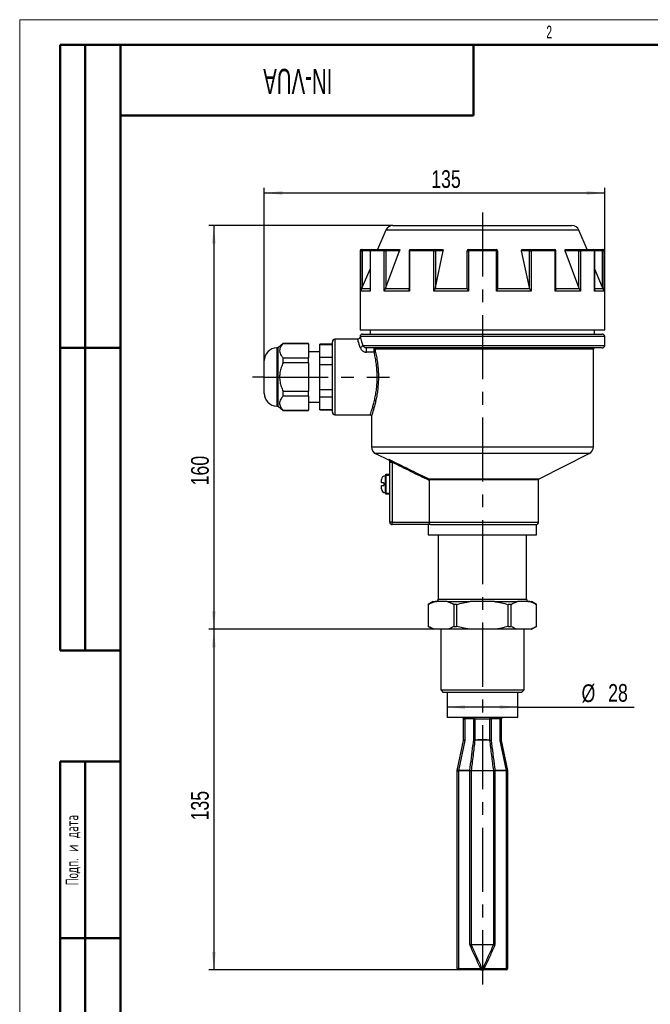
# Model space of a CAD drawing. Header units: millimetres. Extents: x 0 to 420, y 0 to 297.
# Tile 2 of 7: x 0 to 125, y 102 to 297. Entities that reach past the tile are written whole.
import ezdxf

# ---------------------------------------------------------------- set-up
doc = ezdxf.new("R2010")
doc.units = ezdxf.units.MM
doc.linetypes.add('CENTERX2', pattern=[20.32, 12.7, -2.54, 2.54, -2.54])
doc.layers.add('ОСЕВЫЕ', color=7, linetype='Continuous')
doc.layers.add('ОСНОВНОЙ', color=7, linetype='Continuous', lineweight=25)
doc.styles.add('SLDTEXTSTYLE0', font='TXT', dxfattribs={"width": 0.605, "bigfont": 'bigfont'})
doc.styles.add('SLDTEXTSTYLE1', font='TXT', dxfattribs={"width": 0.605})
doc.styles.add('SLDTEXTSTYLE4', font='TXT', dxfattribs={"width": 0.75})
doc.dimstyles.new('SLDDIMSTYLE0', dxfattribs={"dimtxt": 3.5, "dimasz": 3.556, "dimexe": 0, "dimexo": 0.0625, "dimgap": 0.875, "dimtad": 1, "dimdec": 0, "dimlfac": 2, "dimrnd": 1e-09, "dimzin": 12, "dimdsep": 46, "dimtxsty": 'SLDTEXTSTYLE4', "dimsah": 1, "dimcen": 0.09, "dimadec": 0, "dimazin": 3, "dimtfac": 1, "dimtdec": 0, "dimtofl": 0, "dimtmove": 0, "dimatfit": 3, "dimfxl": 0, "dimfrac": 2, "dimtolj": 1, "dimtzin": 12, "dimarcsym": 0})

# ---------------------------------------------------------------- blocks, each defined once
blk = doc.blocks.new('_D_1')
at = {"layer": 'ОСЕВЫЕ'}
for p, q in [((48.49, 229.44), (48.49, 263.66)), ((115.99, 251.19), (115.99, 263.66)), ((48.49, 262.66), (115.99, 262.66))]:
    blk.add_line(p, q, dxfattribs=at)
for points in [[(48.49, 262.66), (52.04, 262.28), (52.04, 263.04)], [(115.99, 262.66), (112.43, 263.04), (112.43, 262.28)]]:
    blk.add_solid(points, dxfattribs=at)
at = {"layer": 'ОСЕВЫЕ', "insert": (81.59, 267.17), "char_height": 3.5, "attachment_point": 1, "style": 'SLDTEXTSTYLE4'}
blk.add_mtext('135', dxfattribs=at)
blk = doc.blocks.new('_D_2')
at = {"layer": 'ОСЕВЫЕ'}
for p, q in [((73.98, 256.19), (37.49, 256.19)), ((38.49, 256.19), (38.49, 176.19)), ((83.49, 176.19), (37.49, 176.19))]:
    blk.add_line(p, q, dxfattribs=at)
for points in [[(38.49, 256.19), (38.11, 252.64), (38.87, 252.64)], [(38.49, 176.19), (38.87, 179.75), (38.11, 179.75)]]:
    blk.add_solid(points, dxfattribs=at)
at = {"layer": 'ОСЕВЫЕ', "insert": (33.98, 204.71), "char_height": 3.5, "attachment_point": 1, "rotation": 90, "style": 'SLDTEXTSTYLE4'}
blk.add_mtext('160', dxfattribs=at)
blk = doc.blocks.new('_D_3')
at = {"layer": 'ОСЕВЫЕ'}
for p, q in [((83.49, 176.19), (37.49, 176.19)), ((38.49, 176.19), (38.49, 108.69)), ((86.99, 108.69), (37.49, 108.69))]:
    blk.add_line(p, q, dxfattribs=at)
for points in [[(38.49, 176.19), (38.11, 172.64), (38.87, 172.64)], [(38.49, 108.69), (38.87, 112.25), (38.11, 112.25)]]:
    blk.add_solid(points, dxfattribs=at)
at = {"layer": 'ОСЕВЫЕ', "insert": (33.98, 138.31), "char_height": 3.5, "attachment_point": 1, "rotation": 90, "style": 'SLDTEXTSTYLE4'}
blk.add_mtext('135', dxfattribs=at)
blk = doc.blocks.new('_D_4')
at = {"layer": 'ОСЕВЫЕ'}
for q in [(84.74, 160.77), (121.85, 160.77)]:
    blk.add_line((98.74, 160.77), q, dxfattribs=at)
for points in [[(84.74, 160.77), (88.29, 160.39), (88.29, 161.15)], [(98.74, 160.77), (95.18, 161.15), (95.18, 160.39)]]:
    blk.add_solid(points, dxfattribs=at)
at = {"layer": 'ОСЕВЫЕ', "char_height": 3.5, "attachment_point": 1, "style": 'SLDTEXTSTYLE4'}
for s, insert in [('%%c', (111.4, 165.28)), ('28', (116.67, 165.34))]:
    blk.add_mtext(s, dxfattribs=dict(at, insert=insert))

msp = doc.modelspace()

# ---------------------------------------------------------------- linework, layer by layer
at = {"color": 7, "linetype": 'Continuous', "lineweight": 18}
for q in [(420, 297), (0, 0)]:
    msp.add_line((0, 297), q, dxfattribs=at)
at = {"color": 7, "linetype": 'Continuous', "lineweight": 50}
for p, q in [((8, 172), (8, 292)), ((20, 292), (8, 292)), ((8, 172), (8, 292)), ((13, 172), (13, 292)), ((13, 172), (13, 292)), ((20, 292), (20, 5)), ((415, 292), (20, 292)), ((20, 292), (20, 5)), ((90, 278), (90, 292)), ((20, 278), (90, 278)), ((8, 232), (20, 232)), ((8, 172), (20, 172)), ((8, 5), (8, 150)), ((8, 150), (20, 150)), ((13, 5), (13, 150)), ((20, 115), (8, 115))]:
    msp.add_line(p, q, dxfattribs=at)
at = {"color": 7, "linetype": 'Continuous', "lineweight": 25}
for p, q in [((73.98, 256.19), (109.5, 256.19)), ((72.6, 255.29), (70.94, 251.44)), ((112.54, 251.44), (110.88, 255.29)), ((67.49, 251.19), (67.49, 235.44)), ((67.65, 243.18), (67.65, 251.19)), ((67.65, 251.19), (67.9, 251.19)), ((67.74, 251.44), (67.9, 251.44)), ((67.9, 251.44), (69.72, 251.44)), ((67.9, 251.44), (67.9, 251.19)), ((67.9, 251.19), (67.9, 243.95)), ((69.47, 251.19), (69.47, 243.4)), ((69.49, 251.19), (69.49, 243.18)), ((72.27, 251.19), (69.49, 251.19)), ((69.72, 251.44), (72.47, 251.44)), ((72.27, 243.18), (72.27, 251.19)), ((72.27, 251.19), (72.59, 251.19)), ((72.47, 251.44), (75.26, 251.44)), ((72.59, 243.95), (75.32, 251.19)), ((72.59, 251.19), (72.59, 243.95)), ((75.32, 251.19), (72.59, 251.19)), ((77.19, 251.19), (77.19, 243.67)), ((77.29, 251.19), (77.29, 243.18)), ((82.1, 251.19), (77.29, 251.19)), ((77.44, 251.44), (82.2, 251.44)), ((82.1, 243.18), (82.1, 251.19)), ((82.1, 251.19), (82.42, 251.19)), ((82.2, 251.44), (83.81, 251.44)), ((82.42, 243.95), (83.99, 251.19)), ((82.42, 251.19), (82.42, 243.95)), ((83.99, 251.19), (82.42, 251.19)), ((88.74, 243.95), (88.74, 251.19)), ((88.74, 251.19), (88.96, 251.19)), ((88.96, 251.19), (88.96, 243.18)), ((94.52, 251.19), (88.96, 251.19)), ((88.99, 251.44), (94.49, 251.44)), ((94.52, 243.18), (94.52, 251.19)), ((94.52, 251.19), (94.74, 251.19)), ((94.74, 251.19), (94.74, 243.95)), ((101.06, 243.95), (99.49, 251.19)), ((101.06, 251.19), (99.49, 251.19)), ((99.67, 251.44), (101.28, 251.44)), ((101.06, 243.95), (101.06, 251.19)), ((101.06, 251.19), (101.38, 251.19)), ((101.28, 251.44), (106.04, 251.44)), ((101.38, 251.19), (101.38, 243.18)), ((106.19, 251.19), (101.38, 251.19)), ((106.19, 243.18), (106.19, 251.19)), ((106.29, 243.67), (106.29, 251.19)), ((110.89, 243.95), (108.16, 251.19)), ((110.89, 251.19), (108.16, 251.19)), ((108.22, 251.44), (111.01, 251.44)), ((110.89, 251.19), (111.21, 251.19)), ((110.89, 243.95), (110.89, 251.19)), ((111.01, 251.44), (113.76, 251.44)), ((111.21, 251.19), (111.21, 243.18)), ((113.99, 251.19), (111.21, 251.19)), ((113.76, 251.44), (115.58, 251.44)), ((113.99, 243.18), (113.99, 251.19)), ((114.01, 243.4), (114.01, 251.19)), ((115.58, 251.44), (115.58, 251.19)), ((115.58, 251.44), (115.74, 251.44)), ((115.58, 251.19), (115.83, 251.19)), ((115.58, 243.95), (115.58, 251.19)), ((115.83, 251.19), (115.83, 243.18)), ((115.99, 235.44), (115.99, 251.19)), ((67.9, 243.95), (69.47, 247.56)), ((115.58, 243.95), (114.01, 247.56)), ((67.9, 243.95), (67.77, 243.68)), ((72.59, 243.95), (72.47, 243.68)), ((82.42, 243.95), (82.33, 243.68)), ((88.77, 243.68), (88.74, 243.95)), ((94.74, 243.95), (94.71, 243.68)), ((101.15, 243.68), (101.06, 243.95)), ((111.01, 243.68), (110.89, 243.95)), ((115.7, 243.68), (115.58, 243.95)), ((69.49, 243.18), (67.65, 243.18)), ((77.29, 243.18), (72.27, 243.18)), ((77.19, 243.68), (72.47, 243.68)), ((88.96, 243.18), (82.1, 243.18)), ((88.77, 243.68), (82.33, 243.68)), ((101.38, 243.18), (94.52, 243.18)), ((101.15, 243.68), (94.71, 243.68)), ((111.21, 243.18), (106.19, 243.18)), ((111.01, 243.68), (106.29, 243.68)), ((115.83, 243.18), (113.99, 243.18)), ((115.99, 235.44), (67.49, 235.44)), ((67.99, 234.69), (91.74, 234.69)), ((69.49, 235.44), (69.49, 234.69)), ((91.74, 234.69), (115.49, 234.69)), ((113.99, 234.69), (113.99, 235.44)), ((115.99, 232.44), (115.99, 234.19)), ((52.24, 232.82), (51.24, 231.94)), ((57.24, 232.82), (52.24, 232.82)), ((52.24, 232.79), (52.24, 232.82)), ((57.24, 232.79), (52.24, 232.79)), ((57.24, 232.79), (57.24, 232.82)), ((57.24, 232.79), (57.24, 229.98)), ((61.99, 232.69), (59.49, 232.69)), ((59.49, 232.64), (59.49, 232.69)), ((59.49, 232.64), (61.99, 232.64)), ((59.49, 230.14), (59.49, 232.64)), ((61.99, 226.19), (61.99, 233.19)), ((67, 233.69), (62.49, 233.69)), ((20, 232), (8, 232)), ((51.24, 231.94), (50.99, 231.94)), ((51.24, 229.07), (51.24, 231.94)), ((59.49, 231.19), (57.24, 231.19)), ((115.49, 231.94), (68.77, 231.94)), ((68.77, 231.11), (68.77, 231.94)), ((70.27, 231.11), (68.77, 231.11)), ((113.74, 212.36), (113.74, 231.69)), ((48.49, 222.94), (48.49, 229.44)), ((51.24, 220.44), (51.24, 229.07)), ((52.24, 229), (52.24, 229.98)), ((52.24, 229.98), (57.24, 229.98)), ((57.24, 229), (52.24, 229)), ((57.24, 229), (57.24, 229.98)), ((57.24, 229), (57.24, 223.38)), ((59.49, 228.69), (59.49, 230.14)), ((59.49, 230.14), (61.99, 230.14)), ((59.49, 228.69), (61.99, 228.69)), ((59.49, 223.69), (59.49, 228.69)), ((61.99, 219.19), (61.99, 226.19)), ((52.24, 222.4), (52.24, 223.38)), ((52.24, 223.38), (57.24, 223.38)), ((57.24, 222.4), (57.24, 223.38)), ((59.49, 223.69), (61.99, 223.69)), ((59.49, 222.25), (59.49, 223.69)), ((57.24, 222.4), (52.24, 222.4)), ((57.24, 222.4), (57.24, 219.59)), ((57.24, 221.19), (59.49, 221.19)), ((59.49, 222.25), (61.99, 222.25)), ((59.49, 219.75), (59.49, 222.25)), ((50.99, 220.44), (51.24, 220.44)), ((51.24, 220.44), (52.24, 219.57)), ((52.24, 219.57), (52.24, 219.59)), ((52.24, 219.59), (57.24, 219.59)), ((52.24, 219.57), (57.24, 219.57)), ((57.24, 219.57), (57.24, 219.59)), ((59.49, 219.75), (61.99, 219.75)), ((59.49, 219.69), (59.49, 219.75)), ((59.49, 219.69), (61.99, 219.69)), ((62.49, 218.69), (69.49, 218.69)), ((69.74, 218.46), (69.74, 212.36)), ((70.56, 211.03), (73.23, 209.68)), ((103, 206.01), (112.92, 211.03)), ((73.86, 209.27), (73.36, 209.27)), ((73.36, 197.44), (73.36, 209.27)), ((73.86, 209.27), (73.86, 197.44)), ((72.61, 206.94), (73.36, 206.94)), ((72.61, 206.69), (72.61, 206.94)), ((71.71, 205.22), (71.71, 205.87)), ((72.21, 205.22), (72.21, 204.67)), ((72.61, 206.62), (72.46, 206.62)), ((73.36, 206.69), (72.61, 206.69)), ((72.61, 206.69), (72.61, 203.19)), ((81.18, 205.7), (81.18, 197.44)), ((102.86, 197.43), (102.86, 205.79)), ((71.71, 204.02), (71.71, 204.67)), ((72.46, 203.27), (72.61, 203.27)), ((72.61, 203.19), (73.36, 203.19)), ((72.61, 202.94), (72.61, 203.19)), ((73.36, 202.94), (72.61, 202.94)), ((73.86, 197.44), (73.36, 197.44)), ((73.86, 196.94), (73.86, 197.44)), ((73.86, 197.44), (81.18, 197.44)), ((81.42, 196.94), (73.86, 196.94)), ((80.99, 196.94), (80.99, 194.94)), ((81.42, 196.94), (102.49, 196.94)), ((102.49, 194.94), (102.49, 196.94)), ((80.99, 194.94), (102.49, 194.94)), ((82.99, 194.94), (82.99, 182.19)), ((100.49, 182.19), (100.49, 194.94)), ((81.99, 181.69), (80.99, 181.11)), ((81.99, 181.69), (82.36, 181.69)), ((84.76, 181.69), (82.36, 181.69)), ((84.76, 181.69), (89.34, 181.69)), ((94.14, 181.69), (89.34, 181.69)), ((94.14, 181.69), (98.72, 181.69)), ((101.12, 181.69), (98.72, 181.69)), ((101.12, 181.69), (101.49, 181.69)), ((102.49, 181.11), (101.49, 181.69)), ((80.99, 181.11), (80.99, 176.77)), ((80.99, 181.11), (80.99, 176.77)), ((80.99, 181.11), (80.99, 181.11)), ((86.61, 181.11), (86.12, 181.11)), ((86.12, 176.77), (86.12, 181.11)), ((86.61, 181.11), (86.61, 176.77)), ((97.36, 181.11), (96.86, 181.11)), ((96.86, 176.77), (96.86, 181.11)), ((97.36, 181.11), (97.36, 176.77)), ((102.49, 176.77), (102.49, 181.11)), ((102.49, 176.77), (102.49, 181.11)), ((102.49, 181.11), (102.49, 181.11)), ((80.99, 176.77), (81.99, 176.19)), ((80.99, 176.77), (80.99, 176.77)), ((82.36, 176.19), (81.99, 176.19)), ((84.76, 176.19), (82.36, 176.19)), ((83.49, 176.19), (83.49, 164.19)), ((89.34, 176.19), (84.76, 176.19)), ((86.12, 176.77), (86.61, 176.77)), ((94.14, 176.19), (89.34, 176.19)), ((98.72, 176.19), (94.14, 176.19)), ((96.86, 176.77), (97.36, 176.77)), ((101.12, 176.19), (98.72, 176.19)), ((99.99, 164.19), (99.99, 176.19)), ((101.49, 176.19), (101.12, 176.19)), ((101.49, 176.19), (102.49, 176.77)), ((102.49, 176.77), (102.49, 176.77)), ((83.49, 164.19), (83.99, 163.69)), ((83.49, 164.19), (99.99, 164.19)), ((99.49, 163.69), (99.99, 164.19)), ((99.49, 163.69), (83.99, 163.69)), ((84.74, 163.69), (84.74, 158.79)), ((98.74, 158.79), (98.74, 163.69)), ((84.74, 158.79), (84.84, 158.69)), ((84.74, 158.79), (98.74, 158.79)), ((98.64, 158.69), (84.84, 158.69)), ((87.99, 154.22), (87.99, 158.44)), ((88.24, 158.43), (88.24, 158.69)), ((88.24, 158.43), (88.24, 154.23)), ((90.01, 158.43), (88.24, 158.43)), ((90.01, 158.43), (90.01, 158.69)), ((90.01, 154.21), (90.01, 158.43)), ((90.25, 158.44), (90.25, 154.22)), ((93.22, 154.22), (93.22, 158.44)), ((93.47, 158.69), (93.47, 158.43)), ((93.47, 158.43), (93.47, 154.21)), ((95.24, 158.43), (93.47, 158.43)), ((95.24, 158.69), (95.24, 158.43)), ((95.24, 154.23), (95.24, 158.43)), ((95.49, 158.44), (95.49, 154.22)), ((98.64, 158.69), (98.74, 158.79)), ((86.75, 148.23), (87.98, 154.17)), ((95.49, 154.17), (96.73, 148.23)), ((88.23, 154.13), (86.99, 148.2)), ((96.49, 148.2), (95.25, 154.13)), ((86.75, 148.23), (86.74, 148.22)), ((86.99, 148.17), (86.74, 148.22)), ((86.74, 108.94), (86.74, 148.17)), ((86.74, 148.17), (86.99, 148.17)), ((86.99, 148.18), (86.75, 148.23)), ((86.99, 148.18), (86.99, 148.2)), ((86.99, 148.2), (89.25, 148.2)), ((86.99, 148.17), (86.99, 148.18)), ((89.25, 148.18), (86.99, 148.18)), ((86.99, 148.17), (86.99, 108.94)), ((89.25, 148.18), (89.5, 148.18)), ((89.25, 148.18), (89.5, 148.18)), ((89.25, 113.75), (89.25, 148.18)), ((89.5, 148.18), (89.5, 113.75)), ((93.98, 113.75), (93.98, 148.18)), ((93.98, 148.18), (94.23, 148.18)), ((93.98, 148.18), (94.23, 148.18)), ((94.22, 148.2), (96.49, 148.2)), ((94.23, 148.18), (94.23, 113.75)), ((96.49, 148.18), (94.23, 148.18)), ((96.73, 148.23), (96.49, 148.18)), ((96.73, 148.22), (96.49, 148.17)), ((96.49, 148.2), (96.49, 148.18)), ((96.49, 148.18), (96.49, 148.17)), ((96.49, 108.94), (96.49, 148.17)), ((96.49, 148.17), (96.74, 148.17)), ((96.73, 148.22), (96.73, 148.23)), ((96.74, 148.17), (96.74, 108.94)), ((89.5, 113.75), (89.25, 113.75)), ((89.52, 113.64), (89.3, 113.54)), ((89.5, 113.75), (93.98, 113.75)), ((93.96, 113.64), (89.52, 113.64)), ((94.18, 113.54), (93.96, 113.64)), ((94.23, 113.75), (93.98, 113.75)), ((86.99, 108.94), (86.74, 108.94)), ((86.99, 108.94), (91.19, 108.94)), ((86.99, 108.69), (86.99, 108.94)), ((91.19, 108.69), (86.99, 108.69)), ((91.44, 108.69), (91.19, 108.69)), ((91.44, 108.69), (91.74, 108.69)), ((91.74, 108.69), (92.03, 108.69)), ((92.28, 108.69), (92.03, 108.69)), ((92.28, 108.94), (96.49, 108.94)), ((96.49, 108.69), (92.28, 108.69)), ((96.49, 108.94), (96.49, 108.69)), ((96.74, 108.94), (96.49, 108.94))]:
    msp.add_line(p, q, dxfattribs=at)
at = {"color": 8, "linetype": 'Continuous', "lineweight": 25}
for p, q in [((110.88, 255.29), (72.6, 255.29)), ((67.65, 251.19), (67.49, 251.19)), ((69.47, 251.19), (67.9, 251.19)), ((69.47, 251.19), (69.49, 251.19)), ((77.19, 251.19), (77.29, 251.19)), ((106.19, 251.19), (106.29, 251.19)), ((113.99, 251.19), (114.01, 251.19)), ((115.58, 251.19), (114.01, 251.19)), ((115.99, 251.19), (115.83, 251.19)), ((69.47, 243.68), (67.77, 243.68)), ((115.7, 243.68), (114.01, 243.68)), ((115.99, 234.19), (67.49, 234.19)), ((62.49, 233.69), (62.49, 226.19)), ((67.99, 232.44), (115.99, 232.44)), ((50.99, 231.94), (50.99, 220.44)), ((113.74, 231.69), (70.56, 231.69)), ((62.49, 226.19), (62.49, 218.69)), ((69.74, 212.36), (91.74, 212.36)), ((91.74, 211.03), (70.56, 211.03)), ((91.74, 212.36), (113.74, 212.36)), ((112.92, 211.03), (91.74, 211.03)), ((72.46, 206.62), (72.46, 204.94)), ((72.46, 204.94), (72.46, 203.27)), ((81.11, 206.01), (103, 206.01)), ((102.86, 205.79), (81.18, 205.79)), ((81.18, 197.43), (102.86, 197.43)), ((82.99, 182.19), (91.74, 182.19)), ((91.74, 182.19), (100.49, 182.19))]:
    msp.add_line(p, q, dxfattribs=at)
at = {"color": 7, "linetype": 'Continuous', "lineweight": 25, "flags": 128}
for points in [[(72.47, 251.44), (72.49, 251.44), (72.51, 251.42), (72.54, 251.4), (72.55, 251.37), (72.57, 251.33), (72.58, 251.29), (72.59, 251.24), (72.59, 251.19)], [(77.44, 251.44), (77.41, 251.44), (77.38, 251.42), (77.35, 251.4), (77.33, 251.37), (77.31, 251.33), (77.3, 251.29), (77.29, 251.24), (77.29, 251.19)], [(82.2, 251.44), (82.18, 251.44), (82.16, 251.42), (82.14, 251.4), (82.13, 251.37), (82.12, 251.33), (82.11, 251.29), (82.1, 251.24), (82.1, 251.19)], [(101.28, 251.44), (101.3, 251.44), (101.32, 251.42), (101.33, 251.4), (101.35, 251.37), (101.36, 251.33), (101.37, 251.29), (101.38, 251.24), (101.38, 251.19)], [(106.04, 251.44), (106.07, 251.44), (106.1, 251.42), (106.12, 251.4), (106.15, 251.37), (106.17, 251.33), (106.18, 251.29), (106.19, 251.24), (106.19, 251.19)], [(111.01, 251.44), (110.99, 251.44), (110.96, 251.42), (110.94, 251.4), (110.92, 251.37), (110.91, 251.33), (110.9, 251.29), (110.89, 251.24), (110.89, 251.19)], [(73.78, 209.42), (73.7, 209.42), (73.62, 209.43), (73.55, 209.45), (73.48, 209.47), (73.43, 209.5), (73.39, 209.52), (73.37, 209.55), (73.36, 209.58)]]:
    msp.add_lwpolyline(points, dxfattribs=at)
at = {"color": 7, "linetype": 'Continuous', "lineweight": 25}
for centre, radius, start, end in [((73.98, 254.69), 1.5, 90, 156.666), ((109.5, 254.69), 1.5, 23.334, 90), ((67.74, 251.19), 0.25, 90, 180), ((67.9, 251.19), 0.249, 90.1899, 180.1887), ((69.72, 251.19), 0.25, 90, 180), ((69.73, 251.2), 0.24, 92.5659, 182.3543), ((72.49, 251.21), 0.229, 96.9182, 185.5507), ((77.44, 251.19), 0.25, 90, 180), ((82.18, 251.21), 0.235, 356.1887, 85.5981), ((88.99, 251.19), 0.25, 90, 180), ((89.53, 251.25), 0.57, 160.7177, 186.209), ((93.95, 251.25), 0.57, 353.791, 19.2823), ((94.49, 251.19), 0.25, 0, 90), ((101.3, 251.21), 0.235, 94.4019, 183.8113), ((106.04, 251.19), 0.25, 0, 90), ((110.98, 251.21), 0.229, 354.4493, 83.0818), ((113.76, 251.19), 0.25, 0, 90), ((113.75, 251.2), 0.24, 357.6457, 87.4341), ((115.58, 251.19), 0.249, 359.8113, 89.8101), ((115.74, 251.19), 0.25, 0, 90), ((67.99, 234.19), 0.5, 90, 180), ((115.49, 234.19), 0.5, 0, 90), ((62.49, 233.19), 0.5, 90, 180), ((67.48, 232.58), 0.529, 272.2904, 344.8652), ((115.49, 232.44), 0.5, 270, 0), ((50.99, 229.44), 2.5, 90, 180), ((70.25, 231.4), 0.284, 273.3304, 335.1136), ((70.32, 231.7), 0.245, 358.9261, 88.8843), ((113.99, 231.69), 0.25, 90, 180), ((50.99, 222.94), 2.5, 180, 270), ((62.49, 219.19), 0.5, 180, 270), ((71.24, 212.36), 1.5, 180, 243.1721), ((112.24, 212.36), 1.5, 296.8279, 0), ((73.11, 209.45), 0.25, 0.0001, 63.2405), ((72.46, 205.87), 0.75, 90, 180), ((103.11, 205.79), 0.25, 116.8279, 180), ((72.46, 204.02), 0.75, 180, 270), ((73.86, 197.44), 0.5, 180, 270), ((102.36, 197.43), 0.5, 284.4775, 0), ((82.49, 182.19), 0.5, 270, 0), ((100.99, 182.19), 0.5, 180, 270), ((87.74, 158.44), 0.25, 0, 90), ((90.01, 158.44), 0.249, 359.1859, 89.7007), ((90.06, 159.75), 1.33, 267.8204, 278.5395), ((93.47, 158.44), 0.249, 90.2993, 180.8141), ((93.42, 159.75), 1.33, 261.4605, 272.1796), ((95.74, 158.44), 0.25, 90, 180), ((87.74, 154.22), 0.25, 348.2317, 0), ((87.97, 153.18), 0.991, 74.7097, 89.0362), ((88.18, 153.25), 0.988, 86.3889, 100.9525), ((87.74, 154.23), 0.5, 348.2317, 0), ((90.06, 155.53), 1.33, 267.8204, 278.5395), ((90.22, 155.49), 1.3, 260.616, 271.4571), ((90, 154.22), 0.251, 352.9616, 359.9976), ((93.47, 154.22), 0.251, 180.0024, 187.0384), ((93.42, 155.53), 1.33, 261.4605, 272.1796), ((93.26, 155.49), 1.3, 268.5429, 279.384), ((95.3, 153.25), 0.988, 79.0475, 93.6111), ((95.74, 154.23), 0.5, 180, 191.7683), ((95.51, 153.18), 0.991, 90.9638, 105.2903), ((95.74, 154.22), 0.25, 180, 191.7683), ((86.99, 148.17), 0.25, 168.2317, 180), ((86.73, 147.24), 0.991, 74.7097, 89.0362), ((89.39, 149.41), 1.22, 263.3015, 274.9943), ((89.46, 149.42), 1.22, 260.3449, 272.0119), ((94.02, 149.42), 1.22, 267.9881, 279.6551), ((94.08, 149.41), 1.22, 265.0057, 276.6985), ((96.75, 147.24), 0.991, 90.9638, 105.2903), ((96.49, 148.17), 0.25, 0, 11.7683), ((86.99, 108.94), 0.25, 180, 270), ((96.49, 108.94), 0.25, 270, 0)]:
    msp.add_arc(centre, radius, start, end, dxfattribs=at)
for centre, major_axis, ratio, start_param, end_param in [((88.24, 158.44), (0.25, 0), 0.064153, 3.141593, 4.712389), ((91.74, 158.44), (1.5, 0), 0.010692, 3.28494, 6.139838), ((95.24, 158.44), (0.25, 0), 0.064153, 4.712389, 6.283185)]:
    msp.add_ellipse(centre, major_axis=major_axis, ratio=ratio, start_param=start_param, end_param=end_param, dxfattribs=at)
for points, knots in [([(75.26, 251.44), (75.27, 251.44), (75.3, 251.43), (75.33, 251.4), (75.35, 251.34), (75.35, 251.27), (75.33, 251.22), (75.32, 251.19)], [0, 0, 0, 0, 0.191459, 0.382973, 0.574512, 0.775585, 1, 1, 1, 1]), ([(83.81, 251.44), (83.84, 251.44), (83.88, 251.43), (83.94, 251.4), (83.98, 251.34), (84, 251.27), (84, 251.22), (83.99, 251.19)], [0, 0, 0, 0, 0.191459, 0.382973, 0.574512, 0.775585, 1, 1, 1, 1]), ([(99.49, 251.19), (99.48, 251.22), (99.48, 251.28), (99.5, 251.36), (99.55, 251.41), (99.61, 251.44), (99.65, 251.44), (99.67, 251.44)], [0, 0, 0, 0, 0.2330663, 0.4667748, 0.6834394, 0.8817941, 1, 1, 1, 1]), ([(108.16, 251.19), (108.15, 251.22), (108.13, 251.28), (108.13, 251.36), (108.15, 251.41), (108.18, 251.44), (108.21, 251.44), (108.22, 251.44)], [0, 0, 0, 0, 0.233066, 0.466775, 0.683439, 0.881794, 1, 1, 1, 1]), ([(67.77, 243.68), (67.73, 243.56), (67.67, 243.39), (67.65, 243.23), (67.65, 243.19), (67.65, 243.18)], [0, 0, 0, 0, 0.745349, 0.990854, 1, 1, 1, 1]), ([(69.49, 243.18), (69.49, 243.19), (69.48, 243.23), (69.46, 243.3), (69.47, 243.37), (69.48, 243.4)], [0, 0, 0, 0, 0.0208157, 0.5795821, 1, 1, 1, 1]), ([(72.47, 243.68), (72.41, 243.56), (72.33, 243.39), (72.28, 243.23), (72.27, 243.19), (72.27, 243.18)], [0, 0, 0, 0, 0.745349, 0.990854, 1, 1, 1, 1]), ([(77.29, 243.18), (77.29, 243.19), (77.27, 243.23), (77.21, 243.39), (77.2, 243.56), (77.19, 243.68)], [0, 0, 0, 0, 0.009146, 0.254651, 1, 1, 1, 1]), ([(82.33, 243.68), (82.27, 243.56), (82.19, 243.39), (82.12, 243.23), (82.1, 243.19), (82.1, 243.18)], [0, 0, 0, 0, 0.745349, 0.990854, 1, 1, 1, 1]), ([(88.96, 243.18), (88.96, 243.19), (88.94, 243.23), (88.87, 243.39), (88.81, 243.56), (88.77, 243.68)], [0, 0, 0, 0, 0.009146, 0.254651, 1, 1, 1, 1]), ([(94.71, 243.68), (94.67, 243.56), (94.61, 243.39), (94.54, 243.23), (94.52, 243.19), (94.52, 243.18)], [0, 0, 0, 0, 0.745349, 0.990854, 1, 1, 1, 1]), ([(101.38, 243.18), (101.38, 243.19), (101.36, 243.23), (101.29, 243.39), (101.21, 243.56), (101.15, 243.68)], [0, 0, 0, 0, 0.0091458, 0.2546505, 1, 1, 1, 1]), ([(106.29, 243.68), (106.28, 243.56), (106.26, 243.39), (106.21, 243.23), (106.19, 243.19), (106.19, 243.18)], [0, 0, 0, 0, 0.745349, 0.990854, 1, 1, 1, 1]), ([(111.21, 243.18), (111.21, 243.19), (111.2, 243.23), (111.15, 243.39), (111.07, 243.56), (111.01, 243.68)], [0, 0, 0, 0, 0.009146, 0.254651, 1, 1, 1, 1]), ([(114, 243.4), (114, 243.37), (114.01, 243.3), (114, 243.23), (113.99, 243.19), (113.99, 243.18)], [0, 0, 0, 0, 0.420418, 0.979184, 1, 1, 1, 1]), ([(115.83, 243.18), (115.83, 243.19), (115.83, 243.23), (115.81, 243.39), (115.75, 243.56), (115.7, 243.68)], [0, 0, 0, 0, 0.009146, 0.254651, 1, 1, 1, 1]), ([(67.49, 234.19), (67.49, 234.19), (67.5, 234.15), (67.54, 234.04), (67.55, 233.99), (67.59, 233.88), (67.61, 233.81), (67.67, 233.59), (67.73, 233.4), (67.85, 232.97), (67.92, 232.72), (67.99, 232.44)], [0, 0, 0, 0, 0.25, 0.25, 0.375, 0.375, 0.5, 0.5, 0.75, 0.75, 1, 1, 1, 1]), ([(52.24, 232.79), (52.1, 232.64), (51.83, 232.33), (51.58, 231.86), (51.5, 231.38), (51.59, 230.9), (51.84, 230.43), (52.1, 230.13), (52.24, 229.98)], [0, 0, 0, 0, 0.171208, 0.345582, 0.502778, 0.664853, 0.830722, 1, 1, 1, 1]), ([(67.48, 234.15), (67.48, 234.13), (67.48, 234.06), (67.43, 233.94), (67.33, 233.81), (67.18, 233.71), (67.05, 233.7), (66.99, 233.69)], [0, 0, 0, 0, 0.084017, 0.271985, 0.503382, 0.747679, 1, 1, 1, 1]), ([(68.77, 231.94), (68.71, 231.94), (68.65, 231.95), (68.54, 231.98), (68.49, 232), (68.36, 232.05), (68.29, 232.1), (68.17, 232.2), (68.12, 232.25), (68.04, 232.35), (68.01, 232.39), (67.99, 232.44)], [0, 0, 0, 0, 0.125, 0.125, 0.25, 0.25, 0.5, 0.5, 0.75, 0.75, 1, 1, 1, 1]), ([(67.5, 232.05), (67.53, 231.95), (67.57, 231.84), (67.67, 231.69), (67.71, 231.64), (67.8, 231.54), (67.85, 231.49), (67.96, 231.4), (68.02, 231.36), (68.14, 231.28), (68.21, 231.24), (68.36, 231.18), (68.44, 231.16), (68.6, 231.12), (68.68, 231.11), (68.77, 231.11)], [0, 0, 0, 0, 0.25, 0.25, 0.375, 0.375, 0.5, 0.5, 0.625, 0.625, 0.75, 0.75, 0.875, 0.875, 1, 1, 1, 1]), ([(70.51, 231.28), (70.59, 230.95), (70.74, 230.27), (70.93, 229.11), (71.06, 227.87), (71.13, 226.59), (71.11, 225.31), (71.02, 224.09), (70.88, 222.93), (70.68, 221.85), (70.46, 220.86), (70.23, 220), (70.02, 219.28), (69.85, 218.78), (69.75, 218.48), (69.75, 218.47), (69.74, 218.46)], [0, 0, 0, 0, 0.072087, 0.146164, 0.218482, 0.293032, 0.362407, 0.433814, 0.502166, 0.572291, 0.643877, 0.717379, 0.79134, 0.867587, 0.939213, 1, 1, 1, 1]), ([(70.27, 231.11), (70.26, 231.19), (70.26, 231.28), (70.25, 231.46), (70.26, 231.56), (70.27, 231.74), (70.27, 231.81), (70.3, 231.91), (70.31, 231.94), (70.32, 231.94)], [0, 0, 0, 0, 0.25, 0.25, 0.5, 0.5, 0.75, 0.75, 1, 1, 1, 1]), ([(70.56, 231.69), (70.55, 231.69), (70.54, 231.68), (70.52, 231.63), (70.51, 231.59), (70.5, 231.5), (70.49, 231.45), (70.5, 231.36), (70.5, 231.31), (70.51, 231.28)], [0, 0, 0, 0, 0.25, 0.25, 0.5, 0.5, 0.75, 0.75, 1, 1, 1, 1]), ([(52.24, 229), (52.1, 228.7), (51.83, 228.08), (51.58, 227.13), (51.5, 226.17), (51.59, 225.22), (51.84, 224.28), (52.1, 223.68), (52.24, 223.38)], [0, 0, 0, 0, 0.1712084, 0.3455817, 0.5027778, 0.6648534, 0.8307219, 1, 1, 1, 1]), ([(52.24, 222.4), (52.12, 222.27), (51.88, 222), (51.63, 221.58), (51.51, 221.13), (51.54, 220.67), (51.73, 220.22), (51.99, 219.86), (52.18, 219.66), (52.24, 219.59)], [0, 0, 0, 0, 0.149257, 0.298347, 0.455513, 0.612616, 0.769029, 0.925663, 1, 1, 1, 1]), ([(69.49, 218.69), (69.51, 218.69), (69.57, 218.69), (69.64, 218.64), (69.69, 218.6), (69.7, 218.57), (69.7, 218.57)], [0, 0, 0, 0, 0.257343, 0.637607, 0.931498, 1, 1, 1, 1]), ([(73.22, 209.87), (74.53, 209.22), (75.85, 208.57), (78.47, 207.28), (79.79, 206.64), (81.11, 206.01)], [0, 0, 0, 0, 0.5, 0.5, 1, 1, 1, 1]), ([(73.78, 209.42), (73.75, 209.47), (73.71, 209.51), (73.62, 209.6), (73.58, 209.64), (73.43, 209.75), (73.33, 209.81), (73.22, 209.87)], [0, 0, 0, 0, 0.25, 0.25, 0.5, 0.5, 1, 1, 1, 1]), ([(73.36, 209.58), (73.36, 209.62), (73.36, 209.65), (73.34, 209.71), (73.33, 209.74), (73.29, 209.8), (73.26, 209.84), (73.22, 209.87)], [0, 0, 0, 0, 0.25, 0.25, 0.5, 0.5, 1, 1, 1, 1]), ([(81.18, 205.7), (79.95, 206.29), (78.73, 206.88), (76.3, 208.07), (75.08, 208.67), (73.86, 209.27)], [0, 0, 0, 0, 0.5, 0.5, 1, 1, 1, 1]), ([(72.21, 205.22), (72.07, 205.22), (71.94, 205.22), (71.8, 205.22), (71.77, 205.22), (71.73, 205.22), (71.71, 205.22), (71.71, 205.22)], [0, 0, 0, 0, 0.5, 0.5, 0.75, 0.75, 1, 1, 1, 1]), ([(81.18, 205.79), (81.19, 205.84), (81.18, 205.89), (81.15, 205.96), (81.13, 205.99), (81.11, 206.01)], [0, 0, 0, 0, 0.5, 0.5, 1, 1, 1, 1]), ([(71.71, 204.67), (71.71, 204.67), (71.73, 204.67), (71.77, 204.67), (71.8, 204.67), (71.89, 204.67), (71.95, 204.67), (72.07, 204.67), (72.14, 204.67), (72.21, 204.67)], [0, 0, 0, 0, 0.25, 0.25, 0.5, 0.5, 0.75, 0.75, 1, 1, 1, 1]), ([(81.42, 196.94), (81.43, 196.94), (81.42, 196.95), (81.4, 196.96), (81.38, 196.97), (81.34, 197), (81.31, 197.03), (81.25, 197.12), (81.22, 197.17), (81.19, 197.29), (81.18, 197.36), (81.18, 197.43)], [0, 0, 0, 0, 0.125, 0.125, 0.25, 0.25, 0.5, 0.5, 0.75, 0.75, 1, 1, 1, 1]), ([(80.99, 181.11), (81.22, 181.24), (81.44, 181.35), (81.9, 181.54), (82.13, 181.63), (82.36, 181.69)], [0, 0, 0, 0, 0.5, 0.5, 1, 1, 1, 1]), ([(86.61, 181.11), (87.06, 181.24), (87.51, 181.35), (88.42, 181.54), (88.88, 181.63), (89.34, 181.69)], [0, 0, 0, 0, 0.5, 0.5, 1, 1, 1, 1]), ([(94.14, 181.69), (94.37, 181.66), (94.6, 181.62), (95.06, 181.54), (95.29, 181.49), (95.97, 181.35), (96.42, 181.24), (96.86, 181.11)], [0, 0, 0, 0, 0.25, 0.25, 0.5, 0.5, 1, 1, 1, 1]), ([(97.36, 181.11), (97.58, 181.24), (97.81, 181.35), (98.27, 181.54), (98.49, 181.63), (98.72, 181.69)], [0, 0, 0, 0, 0.5, 0.5, 1, 1, 1, 1]), ([(86.12, 176.77), (85.89, 176.65), (85.67, 176.53), (85.21, 176.34), (84.98, 176.26), (84.76, 176.19)], [0, 0, 0, 0, 0.5, 0.5, 1, 1, 1, 1]), ([(89.34, 176.19), (89.11, 176.22), (88.88, 176.26), (88.42, 176.34), (88.19, 176.39), (87.51, 176.54), (87.06, 176.65), (86.61, 176.77)], [0, 0, 0, 0, 0.25, 0.25, 0.5, 0.5, 1, 1, 1, 1]), ([(96.86, 176.77), (96.42, 176.65), (95.97, 176.53), (95.06, 176.34), (94.6, 176.26), (94.14, 176.19)], [0, 0, 0, 0, 0.5, 0.5, 1, 1, 1, 1]), ([(102.49, 176.77), (102.26, 176.65), (102.03, 176.53), (101.58, 176.34), (101.35, 176.26), (101.12, 176.19)], [0, 0, 0, 0, 0.5, 0.5, 1, 1, 1, 1]), ([(89.26, 148.23), (89.46, 149.87), (89.67, 151.51), (89.87, 153.15), (89.87, 153.16), (89.88, 153.16), (89.88, 153.17), (89.92, 153.51), (89.96, 153.86), (90.01, 154.21)], [0, 0, 0, 0, 0.00994592, 0.00994592, 0.00994592, 0.00998193, 0.00998193, 0.00998193, 0.01208376, 0.01208376, 0.01208376, 0.01208376]), ([(90.25, 154.19), (90.13, 153.2), (90, 152.2), (89.88, 151.2), (89.81, 150.67), (89.74, 150.14), (89.68, 149.61), (89.62, 149.14), (89.56, 148.67), (89.5, 148.21)], [0, 0, 0, 0, 0.00603364, 0.00603364, 0.00603364, 0.00926041, 0.00926041, 0.00926041, 0.01208356, 0.01208356, 0.01208356, 0.01208356]), ([(90.25, 154.22), (90.27, 154.23), (90.29, 154.23), (90.34, 154.24), (90.38, 154.25), (90.47, 154.26), (90.52, 154.26), (90.63, 154.27), (90.69, 154.28), (90.82, 154.28), (90.9, 154.29), (91.05, 154.29), (91.13, 154.29), (91.3, 154.3), (91.39, 154.3), (91.56, 154.3), (91.65, 154.3), (91.91, 154.3), (92.1, 154.3), (92.35, 154.29), (92.43, 154.29), (92.58, 154.29), (92.65, 154.28), (92.79, 154.28), (92.85, 154.27), (92.96, 154.26), (93.01, 154.26), (93.1, 154.25), (93.13, 154.24), (93.19, 154.23), (93.21, 154.23), (93.22, 154.22)], [0, 0, 0, 0, 0.0625, 0.0625, 0.125, 0.125, 0.1875, 0.1875, 0.25, 0.25, 0.3125, 0.3125, 0.375, 0.375, 0.4375, 0.4375, 0.5, 0.5, 0.625, 0.625, 0.6875, 0.6875, 0.75, 0.75, 0.8125, 0.8125, 0.875, 0.875, 0.9375, 0.9375, 1, 1, 1, 1]), ([(93.23, 154.19), (93.21, 154.2), (93.19, 154.2), (93.14, 154.21), (93.1, 154.22), (93.01, 154.23), (92.96, 154.23), (92.85, 154.24), (92.79, 154.25), (92.65, 154.25), (92.58, 154.26), (92.43, 154.26), (92.35, 154.26), (92.1, 154.27), (91.92, 154.27), (91.65, 154.27), (91.56, 154.27), (91.39, 154.27), (91.3, 154.27), (91.13, 154.26), (91.05, 154.26), (90.9, 154.26), (90.82, 154.25), (90.69, 154.25), (90.63, 154.24), (90.51, 154.23), (90.46, 154.23), (90.38, 154.22), (90.34, 154.21), (90.29, 154.2), (90.27, 154.2), (90.25, 154.19)], [0, 0, 0, 0, 0.0625, 0.0625, 0.125, 0.125, 0.1875, 0.1875, 0.25, 0.25, 0.3125, 0.3125, 0.375, 0.375, 0.5, 0.5, 0.5625, 0.5625, 0.625, 0.625, 0.6875, 0.6875, 0.75, 0.75, 0.8125, 0.8125, 0.875, 0.875, 0.9375, 0.9375, 1, 1, 1, 1]), ([(93.98, 148.21), (93.85, 149.21), (93.73, 150.21), (93.6, 151.2), (93.53, 151.74), (93.47, 152.27), (93.4, 152.8), (93.34, 153.26), (93.28, 153.73), (93.23, 154.19)], [0, 0, 0, 0, 0.00604992, 0.00604992, 0.00604992, 0.00927669, 0.00927669, 0.00927669, 0.01208356, 0.01208356, 0.01208356, 0.01208356]), ([(93.47, 154.21), (93.69, 152.43), (93.92, 150.65), (94.14, 148.87), (94.17, 148.66), (94.2, 148.44), (94.22, 148.23)], [0, 0, 0, 0, 0.01077263, 0.01077263, 0.01077263, 0.01208376, 0.01208376, 0.01208376, 0.01208376]), ([(89.5, 148.21), (89.52, 148.21), (89.54, 148.21), (89.62, 148.21), (89.67, 148.21), (89.79, 148.21), (89.87, 148.21), (90.04, 148.21), (90.13, 148.21), (90.33, 148.21), (90.44, 148.21), (90.68, 148.21), (90.8, 148.21), (91.06, 148.21), (91.19, 148.21), (91.46, 148.21), (91.6, 148.21), (91.88, 148.21), (92.01, 148.21), (92.28, 148.21), (92.42, 148.21), (92.68, 148.21), (92.8, 148.21), (93.03, 148.21), (93.14, 148.21), (93.35, 148.21), (93.44, 148.21), (93.61, 148.21), (93.68, 148.21), (93.81, 148.21), (93.86, 148.21), (93.94, 148.21), (93.96, 148.21), (93.98, 148.21)], [0, 0, 0, 0, 0.0625, 0.0625, 0.125, 0.125, 0.1875, 0.1875, 0.25, 0.25, 0.3125, 0.3125, 0.375, 0.375, 0.4375, 0.4375, 0.5, 0.5, 0.5625, 0.5625, 0.625, 0.625, 0.6875, 0.6875, 0.75, 0.75, 0.8125, 0.8125, 0.875, 0.875, 0.9375, 0.9375, 1, 1, 1, 1]), ([(93.98, 148.18), (93.96, 148.18), (93.94, 148.17), (93.86, 148.17), (93.81, 148.17), (93.68, 148.17), (93.61, 148.17), (93.44, 148.17), (93.35, 148.17), (93.15, 148.17), (93.03, 148.17), (92.8, 148.17), (92.68, 148.17), (92.42, 148.17), (92.28, 148.17), (92.02, 148.17), (91.88, 148.17), (91.6, 148.17), (91.46, 148.17), (91.19, 148.17), (91.06, 148.17), (90.8, 148.17), (90.68, 148.17), (90.44, 148.17), (90.33, 148.17), (90.13, 148.17), (90.03, 148.17), (89.87, 148.17), (89.79, 148.17), (89.67, 148.17), (89.62, 148.17), (89.54, 148.17), (89.51, 148.18), (89.5, 148.18)], [0, 0, 0, 0, 0.0625, 0.0625, 0.125, 0.125, 0.1875, 0.1875, 0.25, 0.25, 0.3125, 0.3125, 0.375, 0.375, 0.4375, 0.4375, 0.5, 0.5, 0.5625, 0.5625, 0.625, 0.625, 0.6875, 0.6875, 0.75, 0.75, 0.8125, 0.8125, 0.875, 0.875, 0.9375, 0.9375, 1, 1, 1, 1]), ([(91.32, 109.16), (91.23, 109.34), (91.14, 109.52), (90.97, 109.88), (90.88, 110.06), (90.63, 110.61), (90.46, 110.98), (89.96, 112.07), (89.63, 112.81), (89.3, 113.54)], [0, 0, 0, 0, 0.125, 0.125, 0.25, 0.25, 0.5, 0.5, 1, 1, 1, 1]), ([(89.52, 113.64), (89.85, 112.91), (90.18, 112.18), (90.68, 111.08), (90.85, 110.72), (91.1, 110.17), (91.18, 109.99), (91.35, 109.63), (91.44, 109.44), (91.52, 109.26)], [0, 0, 0, 0, 0.5, 0.5, 0.75, 0.75, 0.875, 0.875, 1, 1, 1, 1]), ([(91.96, 109.26), (92.04, 109.44), (92.13, 109.63), (92.29, 109.99), (92.38, 110.17), (92.63, 110.72), (92.8, 111.08), (93.29, 112.18), (93.62, 112.91), (93.96, 113.64)], [0, 0, 0, 0, 0.125, 0.125, 0.25, 0.25, 0.5, 0.5, 1, 1, 1, 1]), ([(94.18, 113.54), (93.85, 112.81), (93.52, 112.07), (93.02, 110.98), (92.85, 110.61), (92.6, 110.06), (92.51, 109.88), (92.34, 109.52), (92.25, 109.34), (92.15, 109.16)], [0, 0, 0, 0, 0.5, 0.5, 0.75, 0.75, 0.875, 0.875, 1, 1, 1, 1]), ([(91.19, 108.94), (91.21, 108.94), (91.23, 108.94), (91.26, 108.95), (91.28, 108.96), (91.31, 108.98), (91.32, 109), (91.32, 109)], [0, 0, 0, 0, 0.223984, 0.428178, 0.619745, 0.807301, 1, 1, 1, 1]), ([(91.19, 108.69), (91.19, 108.69), (91.19, 108.72), (91.19, 108.81), (91.19, 108.88), (91.19, 108.94)], [0, 0, 0, 0, 0.5, 0.5, 1, 1, 1, 1]), ([(91.52, 109.26), (91.51, 109.26), (91.5, 109.25), (91.47, 109.24), (91.45, 109.23), (91.42, 109.21), (91.4, 109.2), (91.36, 109.18), (91.34, 109.17), (91.32, 109.16)], [0, 0, 0, 0, 0.25, 0.25, 0.5, 0.5, 0.75, 0.75, 1, 1, 1, 1]), ([(91.32, 109), (91.33, 109.01), (91.34, 109.03), (91.34, 109.05), (91.35, 109.08), (91.34, 109.1), (91.34, 109.13), (91.33, 109.15), (91.32, 109.16)], [0, 0, 0, 0, 0.161927, 0.317684, 0.473512, 0.635643, 0.809632, 1, 1, 1, 1]), ([(91.49, 109.03), (91.48, 109.03), (91.47, 109.03), (91.44, 109.02), (91.42, 109.02), (91.38, 109.01), (91.35, 109.01), (91.32, 109)], [0, 0, 0, 0, 0.25, 0.25, 0.5, 0.5, 1, 1, 1, 1]), ([(91.38, 108.8), (91.37, 108.82), (91.36, 108.85), (91.34, 108.92), (91.33, 108.96), (91.32, 109)], [0, 0, 0, 0, 0.2146838, 0.2146838, 0.4646838, 0.4646838, 0.4646838, 0.4646838]), ([(91.74, 108.82), (91.72, 108.81), (91.69, 108.81), (91.64, 108.81), (91.61, 108.81), (91.5, 108.81), (91.45, 108.81), (91.38, 108.8)], [0, 0, 0, 0, 0.25, 0.25, 0.5, 0.5, 1, 1, 1, 1]), ([(91.44, 108.69), (91.44, 108.69), (91.43, 108.7), (91.41, 108.73), (91.4, 108.75), (91.38, 108.79), (91.38, 108.79), (91.38, 108.8)], [0.4646838, 0.4646838, 0.4646838, 0.4646838, 0.7146838, 0.7146838, 0.9646838, 0.9646838, 1, 1, 1, 1]), ([(91.49, 109.03), (91.51, 109.04), (91.52, 109.04), (91.55, 109.04), (91.56, 109.04), (91.59, 109.04), (91.61, 109.04), (91.62, 109.04)], [0, 0, 0, 0, 0.25, 0.25, 0.5, 0.5, 1, 1, 1, 1]), ([(91.74, 108.82), (91.72, 108.83), (91.7, 108.84), (91.66, 108.87), (91.64, 108.88), (91.58, 108.94), (91.54, 108.98), (91.49, 109.03)], [0, 0, 0, 0, 0.25, 0.25, 0.5, 0.5, 1, 1, 1, 1]), ([(91.52, 109.26), (91.54, 109.22), (91.57, 109.15), (91.6, 109.08), (91.62, 109.04)], [0, 0, 0, 0, 0.538498, 1, 1, 1, 1]), ([(91.74, 108.95), (91.73, 108.95), (91.72, 108.96), (91.69, 108.96), (91.68, 108.97), (91.66, 108.98), (91.65, 108.99), (91.63, 109.02), (91.62, 109.03), (91.62, 109.04)], [0, 0, 0, 0, 0.25, 0.25, 0.5, 0.5, 0.75, 0.75, 1, 1, 1, 1]), ([(91.74, 108.95), (91.75, 108.95), (91.76, 108.96), (91.79, 108.96), (91.8, 108.97), (91.82, 108.98), (91.83, 108.99), (91.85, 109.02), (91.85, 109.03), (91.86, 109.04)], [0, 0, 0, 0, 0.25, 0.25, 0.5, 0.5, 0.75, 0.75, 1, 1, 1, 1]), ([(91.74, 108.82), (91.76, 108.83), (91.78, 108.84), (91.82, 108.87), (91.84, 108.88), (91.88, 108.92), (91.9, 108.94), (91.94, 108.98), (91.96, 109.01), (91.98, 109.03)], [0, 0, 0, 0, 0.25, 0.25, 0.5, 0.5, 0.75, 0.75, 1, 1, 1, 1]), ([(91.74, 108.82), (91.74, 108.83), (91.74, 108.85), (91.74, 108.87), (91.74, 108.87), (91.74, 108.9), (91.74, 108.93), (91.74, 108.95)], [0, 0, 0, 0, 0.25, 0.25, 0.5, 0.5, 1, 1, 1, 1]), ([(91.74, 108.82), (91.76, 108.81), (91.79, 108.81), (91.84, 108.81), (91.87, 108.81), (91.97, 108.81), (92.03, 108.81), (92.1, 108.8)], [0, 0, 0, 0, 0.25, 0.25, 0.5, 0.5, 1, 1, 1, 1]), ([(91.74, 108.82), (91.74, 108.81), (91.74, 108.79), (91.74, 108.76), (91.74, 108.75), (91.74, 108.7), (91.74, 108.69), (91.74, 108.69)], [0, 0, 0, 0, 0.25, 0.25, 0.5, 0.5, 1, 1, 1, 1]), ([(91.86, 109.04), (91.88, 109.08), (91.91, 109.15), (91.94, 109.22), (91.96, 109.26)], [0, 0, 0, 0, 0.461502, 1, 1, 1, 1]), ([(91.98, 109.03), (91.97, 109.04), (91.96, 109.04), (91.93, 109.04), (91.92, 109.04), (91.89, 109.04), (91.87, 109.04), (91.86, 109.04)], [0, 0, 0, 0, 0.25, 0.25, 0.5, 0.5, 1, 1, 1, 1]), ([(92.15, 109.16), (92.13, 109.17), (92.11, 109.18), (92.08, 109.2), (92.06, 109.21), (92.02, 109.23), (92.01, 109.24), (91.98, 109.25), (91.97, 109.26), (91.96, 109.26)], [0, 0, 0, 0, 0.25, 0.25, 0.5, 0.5, 0.75, 0.75, 1, 1, 1, 1]), ([(91.98, 109.03), (92, 109.03), (92.01, 109.03), (92.04, 109.02), (92.05, 109.02), (92.1, 109.01), (92.13, 109.01), (92.15, 109)], [0, 0, 0, 0, 0.25, 0.25, 0.5, 0.5, 1, 1, 1, 1]), ([(92.1, 108.8), (92.1, 108.79), (92.09, 108.79), (92.08, 108.75), (92.07, 108.73), (92.05, 108.7), (92.04, 108.69), (92.03, 108.69)], [0.4646837, 0.4646837, 0.4646837, 0.4646837, 0.5, 0.5, 0.75, 0.75, 1, 1, 1, 1]), ([(92.15, 109), (92.14, 108.96), (92.13, 108.92), (92.11, 108.85), (92.11, 108.82), (92.1, 108.8)], [0, 0, 0, 0, 0.25, 0.25, 0.4646837, 0.4646837, 0.4646837, 0.4646837]), ([(92.15, 109.16), (92.15, 109.15), (92.14, 109.13), (92.13, 109.09), (92.13, 109.06), (92.14, 109.03), (92.15, 109.01), (92.15, 109)], [0, 0, 0, 0, 0.226401, 0.430408, 0.620395, 0.806635, 1, 1, 1, 1]), ([(92.15, 109), (92.16, 109), (92.17, 108.98), (92.19, 108.97), (92.21, 108.96), (92.23, 108.95), (92.26, 108.94), (92.27, 108.94), (92.28, 108.94)], [0, 0, 0, 0, 0.1611921, 0.3177723, 0.4750194, 0.6381474, 0.8118418, 1, 1, 1, 1]), ([(92.28, 108.94), (92.28, 108.88), (92.28, 108.81), (92.28, 108.72), (92.28, 108.69), (92.28, 108.69)], [0, 0, 0, 0, 0.5, 0.5, 1, 1, 1, 1])]:
    msp.add_open_spline(points, degree=3, knots=knots, dxfattribs=at)
at = {"color": 8, "linetype": 'Continuous', "lineweight": 25}
for points, knots in [([(67.5, 232.05), (67.46, 232.19), (67.35, 232.56), (67.2, 233.06), (67.07, 233.46), (66.99, 233.68), (67, 233.67), (67, 233.67)], [0, 0, 0, 0, 0.134563, 0.371435, 0.614773, 0.851413, 1, 1, 1, 1]), ([(69.49, 218.71), (69.5, 218.71), (69.5, 218.73), (69.6, 219.01), (69.77, 219.5), (69.98, 220.18), (70.22, 221.02), (70.44, 221.97), (70.64, 223.03), (70.79, 224.14), (70.88, 225.33), (70.89, 226.56), (70.83, 227.8), (70.69, 229), (70.5, 230.13), (70.35, 230.78), (70.27, 231.11)], [0, 0, 0, 0, 0.059182, 0.133561, 0.207817, 0.284393, 0.356056, 0.429635, 0.497813, 0.567754, 0.636756, 0.70782, 0.779762, 0.854023, 0.925993, 1, 1, 1, 1]), ([(73.23, 209.68), (73.23, 209.68), (73.23, 209.7), (73.23, 209.81), (73.22, 209.87)], [0, 0, 0, 0, 0.441668, 1, 1, 1, 1])]:
    msp.add_open_spline(points, degree=3, knots=knots, dxfattribs=at)
at = {"color": 7, "linetype": 'Continuous', "lineweight": 25}
for points in [[(73.36, 209.27), (73.36, 209.38), (73.36, 209.48), (73.36, 209.58)], [(73.78, 209.42), (73.81, 209.37), (73.84, 209.32), (73.86, 209.27)], [(81.18, 205.79), (81.18, 205.76), (81.18, 205.73), (81.18, 205.7)], [(81.18, 197.44), (81.18, 197.44), (81.18, 197.43), (81.18, 197.43)], [(84.76, 181.69), (85.22, 181.56), (85.67, 181.36), (86.12, 181.11)], [(101.12, 181.69), (101.59, 181.56), (102.04, 181.36), (102.49, 181.11)], [(82.36, 176.19), (81.89, 176.32), (81.44, 176.52), (80.99, 176.77)], [(98.72, 176.19), (98.26, 176.32), (97.81, 176.52), (97.36, 176.77)], [(89.25, 148.2), (89.25, 148.21), (89.25, 148.22), (89.26, 148.23)], [(89.25, 148.2), (89.25, 148.19), (89.25, 148.19), (89.25, 148.18)], [(89.25, 148.18), (89.25, 148.18), (89.25, 148.18), (89.25, 148.18)], [(89.5, 148.21), (89.5, 148.2), (89.5, 148.2), (89.5, 148.2)], [(89.5, 148.18), (89.5, 148.19), (89.5, 148.19), (89.5, 148.2)], [(89.5, 148.18), (89.5, 148.18), (89.5, 148.18), (89.5, 148.18)], [(93.98, 148.2), (93.98, 148.2), (93.98, 148.2), (93.98, 148.21)], [(93.98, 148.2), (93.98, 148.19), (93.98, 148.19), (93.98, 148.18)], [(93.98, 148.18), (93.98, 148.18), (93.98, 148.18), (93.98, 148.18)], [(94.22, 148.23), (94.22, 148.22), (94.22, 148.21), (94.22, 148.2)], [(94.23, 148.18), (94.23, 148.19), (94.23, 148.19), (94.22, 148.2)], [(94.23, 148.18), (94.23, 148.18), (94.23, 148.18), (94.23, 148.18)], [(89.25, 113.75), (89.25, 113.67), (89.27, 113.6), (89.3, 113.54)], [(89.52, 113.64), (89.51, 113.68), (89.5, 113.71), (89.5, 113.75)], [(93.98, 113.75), (93.98, 113.71), (93.97, 113.68), (93.96, 113.64)], [(94.18, 113.54), (94.21, 113.6), (94.23, 113.67), (94.23, 113.75)]]:
    msp.add_open_spline(points, degree=3, dxfattribs=at)
at = {"layer": 'ОСЕВЫЕ', "linetype": 'CENTERX2'}
for p, q in [((91.74, 258.79), (91.74, 105.78)), ((48.49, 226.19), (46.16, 226.19)), ((48.49, 226.19), (73.34, 226.19))]:
    msp.add_line(p, q, dxfattribs=at)
at = {"layer": 'ОСНОВНОЙ', "linetype": 'Continuous', "lineweight": 18}
for p, q in [((20, 5), (20, 292)), ((20, 292), (415, 292)), ((20, 148.5), (20, 148.5))]:
    msp.add_line(p, q, dxfattribs=at)

# ---------------------------------------------------------------- texts
at = {"color": 7, "linetype": 'Continuous', "lineweight": 0, "attachment_point": 2}
for s, insert, char_height, rotation, style in [('IN-VUA', (55.14, 282.26), 5, 180, 'SLDTEXTSTYLE1'), ('Подп. и дата', (9.13, 132.41), 2.5, 90, 'SLDTEXTSTYLE0')]:
    msp.add_mtext(s, dxfattribs=dict(at, insert=insert, char_height=char_height, rotation=rotation, style=style))
at = {"layer": 'ОСНОВНОЙ', "insert": (104.98, 295.82), "char_height": 2.5, "attachment_point": 2, "style": 'SLDTEXTSTYLE1'}
msp.add_mtext('2', dxfattribs=at)

# ---------------------------------------------------------------- dimensions: what is measured, and where the dimension line sits
at = {"layer": 'ОСЕВЫЕ'}
dim = msp.add_linear_dim(base=(115.99, 262.66), p1=(48.49, 229.44), p2=(115.99, 251.19), dimstyle='SLDDIMSTYLE0', dxfattribs=at)
dim.commit()
dim.dimension.update_dxf_attribs({"geometry": '_D_1', "text_midpoint": (85.47, 262.66), "dimtype": 160})
for base, p1, p2, picture, middle in [((38.49, 176.19), (73.98, 256.19), (83.49, 176.19), '_D_2', (38.49, 208.59)), ((38.49, 108.69), (83.49, 176.19), (86.99, 108.69), '_D_3', (38.49, 142.18))]:
    dim = msp.add_linear_dim(base=base, p1=p1, p2=p2, angle=90, dimstyle='SLDDIMSTYLE0', dxfattribs=at)
    dim.commit()
    dim.dimension.update_dxf_attribs({"geometry": picture, "text_midpoint": middle, "dimtype": 160})
dim = msp.add_linear_dim(base=(84.74, 160.77), p1=(98.74, 158.79), p2=(84.74, 158.79), text='%%c<>', dimstyle='SLDDIMSTYLE0', dxfattribs=at)
dim.commit()
dim.dimension.update_dxf_attribs({"geometry": '_D_4', "text_midpoint": (116.62, 160.77), "dimtype": 160})

doc.saveas('drawing.dxf')
